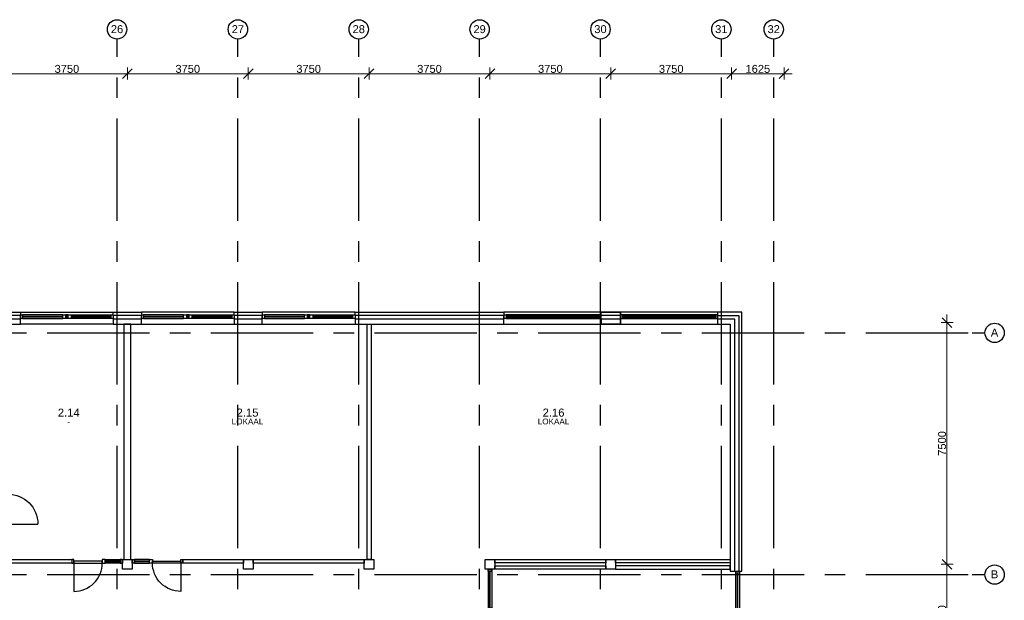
# Model space of a CAD drawing. Header units: millimetres. Extents: x -5940 to 121280, y -35718 to 26615.
# Tile 23 of 23: x 90730 to 121280, y 8604 to 26615. Entities that reach past the tile are written whole.
import ezdxf

# ---------------------------------------------------------------- set-up
doc = ezdxf.new("R2010")
doc.units = ezdxf.units.MM
doc.header["$LTSCALE"] = 100
doc.linetypes.add('CENTER', pattern=[50.8, 31.75, -6.35, 6.35, -6.35])
for name, color, linetype in [('AL------_MAATVOERING', 2, 'Continuous'), ('AL21----_BUITENWAND', 3, 'Continuous'), ('AL22----_BINNENWAND', 2, 'Continuous'), ('AL28----_CONSTRUCTIES', 4, 'Continuous'), ('AL31----_BUITENKOZIJN', 1, 'Continuous'), ('AL32----_BINNENKOZIJN', 1, 'Continuous'), ('BL$7----_STRAMIEN', 8, 'Continuous'), ('BL$8----_RUIMTEBENAMING', 2, 'Continuous'), ('BL$8----_RUIMTENUMMER', 2, 'Continuous')]:
    doc.layers.add(name, color=color, linetype=linetype)
doc.styles.add('Arial_1', font='arial.ttf', dxfattribs={"height": 245.883234})
doc.styles.get("Standard").update_dxf_attribs({"font": 'arial.ttf'})
doc.dimstyles.new('2_5mm_stramien', dxfattribs={"dimscale": 304.8, "dimtxt": 250, "dimasz": 0.984252, "dimexe": 0.656168, "dimexo": 0.0625, "dimgap": 0.082021, "dimtad": 1, "dimdec": 0, "dimzin": 0, "dimdsep": 46, "dimtxsty": 'Arial_1', "dimblk1": 'OBLIQUE', "dimblk2": 'OBLIQUE', "dimsah": 1, "dimcen": 0.09, "dimdle": 0.82021, "dimazin": 0, "dimtfac": 1, "dimtdec": 4, "dimtix": 1, "dimtmove": 0, "dimatfit": 3, "dimfxl": 0.656168, "dimfxlon": 1, "dimtvp": 1, "dimtolj": 1, "dimtzin": 0, "dimlwd": 13, "dimlwe": 13, "dimarcsym": 2})

# ---------------------------------------------------------------- blocks, each defined once
blk = doc.blocks.new('Grid - r_3_0mm-7309776-_--_102 2e verdieping')
at = {"color": 0, "linetype": 'ByBlock', "lineweight": -2}
blk.add_circle((0, 0), 3, dxfattribs=at)
blk = doc.blocks.new('_Oblique')
at = {"color": 0, "linetype": 'ByBlock', "lineweight": -2}
blk.add_line((-0.5, -0.5), (0.5, 0.5), dxfattribs=at)
blk = doc.blocks.new('*D131')
at = {"layer": 'AL------_MAATVOERING', "color": 0, "lineweight": 13, "transparency": 16777216}
for p, q in [((90320, 24756), (90320, 25137)), ((94070, 24756), (94070, 25137)), ((90070, 24937), (94320, 24937))]:
    blk.add_line(p, q, dxfattribs=at)
at = {"layer": 'Defpoints', "color": 0, "transparency": 16777216}
for p in [(94070, 24937), (90320, 24737), (94070, 24737)]:
    blk.add_point(p, dxfattribs=at)
at = {"layer": 'AL------_MAATVOERING', "color": 0, "lineweight": 13, "transparency": 16777216, "xscale": 300, "yscale": 300, "zscale": 300, "rotation": 180}
blk.add_blockref('_Oblique', (90320, 24937), dxfattribs=at)
at = {"layer": 'AL------_MAATVOERING', "color": 0, "lineweight": 13, "transparency": 16777216, "xscale": 300, "yscale": 300, "zscale": 300}
blk.add_blockref('_Oblique', (94070, 24937), dxfattribs=at)
at = {"layer": 'AL------_MAATVOERING', "color": 0, "transparency": 16777216, "insert": (92195, 25088), "char_height": 245.9, "width": 904.62, "attachment_point": 5, "style": 'Arial_1'}
blk.add_mtext('\\A1;3750', dxfattribs=at)
blk = doc.blocks.new('*D132')
at = {"layer": 'AL------_MAATVOERING', "color": 0, "lineweight": 13, "transparency": 16777216}
for p, q in [((94070, 24756), (94070, 25137)), ((97820, 24756), (97820, 25137)), ((93820, 24937), (98070, 24937))]:
    blk.add_line(p, q, dxfattribs=at)
at = {"layer": 'Defpoints', "color": 0, "transparency": 16777216}
for p in [(97820, 24937), (94070, 24737), (97820, 24737)]:
    blk.add_point(p, dxfattribs=at)
at = {"layer": 'AL------_MAATVOERING', "color": 0, "lineweight": 13, "transparency": 16777216, "xscale": 300, "yscale": 300, "zscale": 300, "rotation": 180}
blk.add_blockref('_Oblique', (94070, 24937), dxfattribs=at)
at = {"layer": 'AL------_MAATVOERING', "color": 0, "lineweight": 13, "transparency": 16777216, "xscale": 300, "yscale": 300, "zscale": 300}
blk.add_blockref('_Oblique', (97820, 24937), dxfattribs=at)
at = {"layer": 'AL------_MAATVOERING', "color": 0, "transparency": 16777216, "insert": (95945, 25088), "char_height": 245.9, "width": 904.62, "attachment_point": 5, "style": 'Arial_1'}
blk.add_mtext('\\A1;3750', dxfattribs=at)
blk = doc.blocks.new('*D133')
at = {"layer": 'AL------_MAATVOERING', "color": 0, "lineweight": 13, "transparency": 16777216}
for p, q in [((97820, 24756), (97820, 25137)), ((101570, 24756), (101570, 25137)), ((97570, 24937), (101820, 24937))]:
    blk.add_line(p, q, dxfattribs=at)
at = {"layer": 'Defpoints', "color": 0, "transparency": 16777216}
for p in [(101570, 24937), (97820, 24737), (101570, 24737)]:
    blk.add_point(p, dxfattribs=at)
at = {"layer": 'AL------_MAATVOERING', "color": 0, "lineweight": 13, "transparency": 16777216, "xscale": 300, "yscale": 300, "zscale": 300, "rotation": 180}
blk.add_blockref('_Oblique', (97820, 24937), dxfattribs=at)
at = {"layer": 'AL------_MAATVOERING', "color": 0, "lineweight": 13, "transparency": 16777216, "xscale": 300, "yscale": 300, "zscale": 300}
blk.add_blockref('_Oblique', (101570, 24937), dxfattribs=at)
at = {"layer": 'AL------_MAATVOERING', "color": 0, "transparency": 16777216, "insert": (99695, 25088), "char_height": 245.9, "width": 904.62, "attachment_point": 5, "style": 'Arial_1'}
blk.add_mtext('\\A1;3750', dxfattribs=at)
blk = doc.blocks.new('*D134')
at = {"layer": 'AL------_MAATVOERING', "color": 0, "lineweight": 13, "transparency": 16777216}
for p, q in [((101570, 24756), (101570, 25137)), ((105320, 24756), (105320, 25137)), ((101320, 24937), (105570, 24937))]:
    blk.add_line(p, q, dxfattribs=at)
at = {"layer": 'Defpoints', "color": 0, "transparency": 16777216}
for p in [(105320, 24937), (101570, 24737), (105320, 24737)]:
    blk.add_point(p, dxfattribs=at)
at = {"layer": 'AL------_MAATVOERING', "color": 0, "lineweight": 13, "transparency": 16777216, "xscale": 300, "yscale": 300, "zscale": 300, "rotation": 180}
blk.add_blockref('_Oblique', (101570, 24937), dxfattribs=at)
at = {"layer": 'AL------_MAATVOERING', "color": 0, "lineweight": 13, "transparency": 16777216, "xscale": 300, "yscale": 300, "zscale": 300}
blk.add_blockref('_Oblique', (105320, 24937), dxfattribs=at)
at = {"layer": 'AL------_MAATVOERING', "color": 0, "transparency": 16777216, "insert": (103445, 25088), "char_height": 245.9, "width": 904.62, "attachment_point": 5, "style": 'Arial_1'}
blk.add_mtext('\\A1;3750', dxfattribs=at)
blk = doc.blocks.new('*D135')
at = {"layer": 'AL------_MAATVOERING', "color": 0, "lineweight": 13, "transparency": 16777216}
for p, q in [((105320, 24756), (105320, 25137)), ((109070, 24756), (109070, 25137)), ((105070, 24937), (109320, 24937))]:
    blk.add_line(p, q, dxfattribs=at)
at = {"layer": 'Defpoints', "color": 0, "transparency": 16777216}
for p in [(109070, 24937), (105320, 24737), (109070, 24737)]:
    blk.add_point(p, dxfattribs=at)
at = {"layer": 'AL------_MAATVOERING', "color": 0, "lineweight": 13, "transparency": 16777216, "xscale": 300, "yscale": 300, "zscale": 300, "rotation": 180}
blk.add_blockref('_Oblique', (105320, 24937), dxfattribs=at)
at = {"layer": 'AL------_MAATVOERING', "color": 0, "lineweight": 13, "transparency": 16777216, "xscale": 300, "yscale": 300, "zscale": 300}
blk.add_blockref('_Oblique', (109070, 24937), dxfattribs=at)
at = {"layer": 'AL------_MAATVOERING', "color": 0, "transparency": 16777216, "insert": (107195, 25088), "char_height": 245.9, "width": 904.62, "attachment_point": 5, "style": 'Arial_1'}
blk.add_mtext('\\A1;3750', dxfattribs=at)
blk = doc.blocks.new('*D136')
at = {"layer": 'AL------_MAATVOERING', "color": 0, "lineweight": 13, "transparency": 16777216}
for p, q in [((109070, 24756), (109070, 25137)), ((112820, 24756), (112820, 25137)), ((108820, 24937), (113070, 24937))]:
    blk.add_line(p, q, dxfattribs=at)
at = {"layer": 'Defpoints', "color": 0, "transparency": 16777216}
for p in [(112820, 24937), (109070, 24737), (112820, 24737)]:
    blk.add_point(p, dxfattribs=at)
at = {"layer": 'AL------_MAATVOERING', "color": 0, "lineweight": 13, "transparency": 16777216, "xscale": 300, "yscale": 300, "zscale": 300, "rotation": 180}
blk.add_blockref('_Oblique', (109070, 24937), dxfattribs=at)
at = {"layer": 'AL------_MAATVOERING', "color": 0, "lineweight": 13, "transparency": 16777216, "xscale": 300, "yscale": 300, "zscale": 300}
blk.add_blockref('_Oblique', (112820, 24937), dxfattribs=at)
at = {"layer": 'AL------_MAATVOERING', "color": 0, "transparency": 16777216, "insert": (110945, 25088), "char_height": 245.9, "width": 904.62, "attachment_point": 5, "style": 'Arial_1'}
blk.add_mtext('\\A1;3750', dxfattribs=at)
blk = doc.blocks.new('*D137')
at = {"layer": 'AL------_MAATVOERING', "color": 0, "lineweight": 13, "transparency": 16777216}
for p, q in [((112820, 24756), (112820, 25137)), ((114445, 24756), (114445, 25137)), ((112570, 24937), (114695, 24937))]:
    blk.add_line(p, q, dxfattribs=at)
at = {"layer": 'Defpoints', "color": 0, "transparency": 16777216}
for p in [(114445, 24937), (112820, 24737), (114445, 24737)]:
    blk.add_point(p, dxfattribs=at)
at = {"layer": 'AL------_MAATVOERING', "color": 0, "lineweight": 13, "transparency": 16777216, "xscale": 300, "yscale": 300, "zscale": 300, "rotation": 180}
blk.add_blockref('_Oblique', (112820, 24937), dxfattribs=at)
at = {"layer": 'AL------_MAATVOERING', "color": 0, "lineweight": 13, "transparency": 16777216, "xscale": 300, "yscale": 300, "zscale": 300}
blk.add_blockref('_Oblique', (114445, 24937), dxfattribs=at)
at = {"layer": 'AL------_MAATVOERING', "color": 0, "transparency": 16777216, "insert": (113633, 25088), "char_height": 245.9, "width": 904.62, "attachment_point": 5, "style": 'Arial_1'}
blk.add_mtext('\\A1;1625', dxfattribs=at)
blk = doc.blocks.new('*D141')
at = {"layer": 'AL------_MAATVOERING', "color": 0, "lineweight": 13, "transparency": 16777216}
for p, q in [((119498, 17470), (119498, 9470)), ((119317, 17220), (119698, 17220)), ((119317, 9720), (119698, 9720))]:
    blk.add_line(p, q, dxfattribs=at)
at = {"layer": 'Defpoints', "color": 0, "transparency": 16777216}
for p in [(119298, 17220), (119298, 9720), (119498, 9720)]:
    blk.add_point(p, dxfattribs=at)
at = {"layer": 'AL------_MAATVOERING', "color": 0, "lineweight": 13, "transparency": 16777216, "xscale": 300, "yscale": 300, "zscale": 300}
for p, rotation in [((119498, 17220), 90), ((119498, 9720), 270)]:
    blk.add_blockref('_Oblique', p, dxfattribs=dict(at, rotation=rotation))
at = {"layer": 'AL------_MAATVOERING', "color": 0, "transparency": 16777216, "insert": (119348, 13470), "char_height": 245.9, "width": 904.62, "attachment_point": 5, "rotation": 90, "style": 'Arial_1'}
blk.add_mtext('\\A1;7500', dxfattribs=at)
blk = doc.blocks.new('*D142')
at = {"layer": 'AL------_MAATVOERING', "color": 0, "lineweight": 13, "transparency": 16777216}
for p, q in [((119498, 9970), (119498, 6170)), ((119317, 9720), (119698, 9720)), ((119317, 6420), (119698, 6420))]:
    blk.add_line(p, q, dxfattribs=at)
at = {"layer": 'Defpoints', "color": 0, "transparency": 16777216}
for p in [(119298, 9720), (119298, 6420), (119498, 6420)]:
    blk.add_point(p, dxfattribs=at)
at = {"layer": 'AL------_MAATVOERING', "color": 0, "lineweight": 13, "transparency": 16777216, "xscale": 300, "yscale": 300, "zscale": 300}
for p, rotation in [((119498, 9720), 90), ((119498, 6420), 270)]:
    blk.add_blockref('_Oblique', p, dxfattribs=dict(at, rotation=rotation))
at = {"layer": 'AL------_MAATVOERING', "color": 0, "transparency": 16777216, "insert": (119348, 8070), "char_height": 245.9, "width": 904.62, "attachment_point": 5, "rotation": 90, "style": 'Arial_1'}
blk.add_mtext('\\A1;3300', dxfattribs=at)
blk = doc.blocks.new('Kozijn 1')
at = {"layer": 'AL31----_BUITENKOZIJN'}
for points in [[(0, 2880), (114, 2880), (114, 2813), (0, 2813)], [(0, 1570), (114, 1570), (114, 1482), (0, 1482)], [(0, 1399), (114, 1399), (114, 1311), (0, 1311)], [(0, 67), (114, 67), (114, 0), (0, 0)]]:
    blk.add_lwpolyline(points, close=True, dxfattribs=at)
for points in [[(0, 1570), (0, 2813)], [(45, 2813), (45, 1570)], [(69, 1570), (69, 2813)], [(114, 2813), (114, 1570)], [(0, 1482), (0, 1399)], [(0, 1311), (0, 67)], [(45, 1482), (45, 1399)], [(45, 67), (45, 1311)], [(69, 1482), (69, 1399)], [(69, 1311), (69, 67)], [(114, 1482), (114, 1399)], [(114, 67), (114, 1311)]]:
    blk.add_lwpolyline(points, dxfattribs=at)
blk = doc.blocks.new('Binnenkozijn 2')
at = {"layer": 'AL32----_BINNENKOZIJN'}
for points in [[(67, 114), (67, 991)], [(1502, 114), (1035, 114)], [(1035, 69), (1502, 69)], [(1502, 45), (1035, 45)], [(1035, 0), (1502, 0)]]:
    blk.add_lwpolyline(points, dxfattribs=at)
blk.add_lwpolyline([(67, 991, -0.414214), (947, 111)], format="xyb", dxfattribs=at)
for points in [[(0, 114), (67, 114), (67, 0), (0, 0)], [(67, 111), (947, 111), (947, 57), (67, 57)], [(947, 114), (1035, 114), (1035, 0), (947, 0)], [(1502, 114), (1569, 114), (1569, 0), (1502, 0)]]:
    blk.add_lwpolyline(points, close=True, dxfattribs=at)
blk = doc.blocks.new('Binnenkozijn 9')
at = {"layer": 'AL32----_BINNENKOZIJN'}
for points in [[(-114, 3000), (0, 3000), (0, 2933), (-114, 2933)], [(-69, 2933), (-114, 2933), (-114, 1790), (-69, 1790)], [(0, 1790), (-45, 1790), (-45, 2933), (0, 2933)], [(0, 1702), (-114, 1702), (-114, 1790), (0, 1790)], [(-57, 822), (-3, 822), (-2, 1702), (-57, 1702)], [(-114, 822), (0, 822), (0, 734), (-114, 734)], [(-69, 67), (-114, 67), (-114, 734), (-69, 734)], [(0, 734), (-45, 734), (-45, 67), (0, 67)], [(-114, 0), (0, 0), (0, 67), (-114, 67)]]:
    blk.add_lwpolyline(points, close=True, dxfattribs=at)
blk.add_lwpolyline([(-3, 1702), (877, 1702)], dxfattribs=at)
blk.add_lwpolyline([(877, 1702, -0.414215), (-3, 822)], format="xyb", dxfattribs=at)
blk = doc.blocks.new('Binnenkozijn 1b')
at = {"color": 0, "linetype": 'ByBlock', "lineweight": -2}
for p, q in [((-465, 41), (-465, 968)), ((-500, 33), (-500, 41)), ((-498, 33), (-500, 33)), ((-498, 43), (-467, 43)), ((-498, 39), (-498, 33)), ((-469, 41), (-496, 41)), ((-467, 0), (-467, 39)), ((-465, 41), (-465, 0)), ((-465, 38), (465, 38)), ((465, 0), (-465, 0)), ((465, 0), (465, 41)), ((467, 43), (498, 43)), ((467, 39), (467, 0)), ((496, 41), (469, 41)), ((498, 33), (498, 39)), ((500, 33), (498, 33)), ((500, 41), (500, 33)), ((-500, -67), (-498, -67)), ((-500, -75), (-500, -67)), ((-498, -67), (-498, -73)), ((-452, -77), (-498, -77)), ((-496, -75), (-454, -75)), ((-463, -2), (-452, -2)), ((-454, -4), (-463, -4)), ((-452, -73), (-452, -6)), ((-450, -4), (-450, -75)), ((450, -75), (450, -4)), ((452, -2), (463, -2)), ((452, -6), (452, -73)), ((498, -77), (452, -77)), ((463, -4), (454, -4)), ((454, -75), (496, -75)), ((498, -73), (498, -67)), ((498, -67), (500, -67)), ((500, -67), (500, -75))]:
    blk.add_line(p, q, dxfattribs=at)
at = {"color": 0, "linetype": 'ByBlock', "lineweight": -2, "flags": 128}
for points in [[(-500, 41), (-500, 41), (-500, 42), (-500, 42), (-499, 43), (-499, 43), (-498, 43), (-498, 43)], [(-496, 41), (-496, 41), (-497, 41), (-497, 41), (-498, 40), (-498, 40), (-498, 39), (-498, 39)], [(-469, 41), (-469, 41), (-468, 41), (-468, 41), (-467, 40), (-467, 40), (-467, 39), (-467, 39)], [(-467, 43), (-467, 43), (-466, 43), (-466, 43), (-465, 42), (-465, 42), (-465, 41), (-465, 41)], [(-463, -4), (-464, -4), (-465, -4), (-465, -3), (-466, -2), (-467, -2), (-467, -1), (-467, 0)], [(-465, 0), (-465, 0), (-465, -1), (-465, -1), (-464, -2), (-464, -2), (-463, -2), (-463, -2)], [(463, -2), (463, -2), (464, -2), (464, -2), (465, -1), (465, -1), (465, 0), (465, 0)], [(467, 0), (467, -1), (467, -2), (466, -2), (465, -3), (465, -4), (464, -4), (463, -4)], [(465, 41), (465, 41), (465, 42), (465, 42), (466, 43), (466, 43), (467, 43), (467, 43)], [(467, 39), (467, 39), (467, 40), (467, 40), (468, 41), (468, 41), (469, 41), (469, 41)], [(498, 39), (498, 39), (498, 40), (498, 40), (497, 41), (497, 41), (496, 41), (496, 41)], [(498, 43), (498, 43), (499, 43), (499, 43), (500, 42), (500, 42), (500, 41), (500, 41)], [(-498, -77), (-498, -77), (-499, -77), (-499, -77), (-500, -76), (-500, -76), (-500, -75), (-500, -75)], [(-498, -73), (-498, -73), (-498, -74), (-498, -74), (-497, -75), (-497, -75), (-496, -75), (-496, -75)], [(-452, -6), (-452, -6), (-452, -5), (-452, -5), (-453, -4), (-453, -4), (-454, -4), (-454, -4)], [(-454, -75), (-454, -75), (-453, -75), (-453, -75), (-452, -74), (-452, -74), (-452, -73), (-452, -73)], [(-452, -2), (-452, -2), (-451, -2), (-451, -2), (-450, -3), (-450, -3), (-450, -4), (-450, -4)], [(-450, -75), (-450, -75), (-450, -76), (-450, -76), (-451, -77), (-451, -77), (-452, -77), (-452, -77)], [(450, -4), (450, -4), (450, -3), (450, -3), (451, -2), (451, -2), (452, -2), (452, -2)], [(452, -77), (452, -77), (451, -77), (451, -77), (450, -76), (450, -76), (450, -75), (450, -75)], [(454, -4), (454, -4), (453, -4), (453, -4), (452, -5), (452, -5), (452, -6), (452, -6)], [(452, -73), (452, -73), (452, -74), (452, -74), (453, -75), (453, -75), (454, -75), (454, -75)], [(496, -75), (496, -75), (497, -75), (497, -75), (498, -74), (498, -74), (498, -73), (498, -73)], [(500, -75), (500, -75), (500, -76), (500, -76), (499, -77), (499, -77), (498, -77), (498, -77)]]:
    blk.add_lwpolyline(points, dxfattribs=at)
at = {"color": 0, "linetype": 'ByBlock', "lineweight": -2}
blk.add_arc((-465, 38), 930, 0, 90, dxfattribs=at)

msp = doc.modelspace()

# ---------------------------------------------------------------- linework, layer by layer
for p, q in [((108770, 17170), (108770, 17540)), ((109370, 17170), (109370, 17540))]:
    msp.add_line(p, q)
at = {"layer": 'AL21----_BUITENWAND'}
for points in [[(89885, 17540), (90755, 17540), (90755, 17440), (89885, 17440)], [(93635, 17540), (94505, 17540), (94505, 17440), (93635, 17440)], [(97385, 17540), (98255, 17540), (98255, 17440), (97385, 17440)], [(101135, 17540), (105755, 17540), (105755, 17440), (101135, 17440)], [(108770, 17540), (109370, 17540), (109370, 17170), (108770, 17170)], [(108770, 17540), (109370, 17540), (109370, 17440), (108770, 17440)], [(112385, 17440), (113040, 17440), (113040, 9510), (113140, 9510), (113140, 17540), (112385, 17540)], [(90755, 17320), (89885, 17320), (89885, 17170), (90755, 17170)], [(94505, 17320), (93635, 17320), (93635, 17170), (94505, 17170)], [(98255, 17320), (97385, 17320), (97385, 17170), (98255, 17170)], [(105755, 17320), (101135, 17320), (101135, 17170), (105755, 17170)], [(108770, 17170), (109370, 17170), (109370, 17320), (108770, 17320)], [(112385, 17170), (112770, 17170), (112770, 9510), (112920, 9510), (112920, 17320), (112385, 17320)]]:
    msp.add_lwpolyline(points, close=True, dxfattribs=at)
for points in [[(90755, 17540), (93635, 17540)], [(90755, 17440), (90755, 17320)], [(93635, 17440), (93635, 17320)], [(97385, 17540), (94505, 17540)], [(94505, 17440), (94505, 17320)], [(97385, 17440), (97385, 17320)], [(101135, 17540), (98255, 17540)], [(98255, 17440), (98255, 17320)], [(101135, 17440), (101135, 17320)], [(112385, 17540), (105755, 17540)], [(105755, 17440), (105755, 17320)], [(112385, 17440), (112385, 17320)], [(93635, 17170), (90755, 17170)], [(94505, 17170), (97385, 17170)], [(98255, 17170), (101135, 17170)], [(105755, 17170), (112385, 17170)], [(112920, 9510), (113040, 9510)]]:
    msp.add_lwpolyline(points, dxfattribs=at)
at = {"layer": 'AL22----_BINNENWAND'}
for points in [[(93963, 9870), (94177, 9870), (94177, 17170), (93963, 17170)], [(101632.5, 9870), (101507.5, 9870), (101507.5, 17170), (101632.5, 17170)], [(90470, 9870), (92344, 9870), (92344, 9756), (90470, 9756)], [(93913, 9870), (93920, 9870), (93920, 9756), (93913, 9756)], [(94220, 9870), (94227, 9870), (94227, 9756.09969), (94220, 9756.09969)], [(97670, 9756.09969), (95796, 9756.09969), (95796, 9870.09969), (97670, 9870.09969)], [(97970, 9870), (101420, 9870), (101420, 9756), (97970, 9756)], [(105470, 9870), (108920, 9870), (108920, 9770), (105470, 9770.08659)], [(112770, 9770), (109220, 9770), (109220, 9870), (112770, 9870)], [(105470, 9670), (108920, 9670), (108920, 9570), (105470, 9570)], [(109220, 9570), (112770, 9570), (112770, 9670), (109220, 9670)]]:
    msp.add_lwpolyline(points, close=True, dxfattribs=at)
at = {"layer": 'AL28----_CONSTRUCTIES'}
for points in [[(93920, 9870), (94220, 9870), (94220, 9570), (93920, 9570)], [(97670, 9870), (97970, 9870), (97970, 9570), (97670, 9570)], [(101420, 9870), (101720, 9870), (101720, 9570), (101420, 9570)], [(105170, 9870), (105470, 9870), (105470, 9570), (105170, 9570)], [(108920, 9870), (109220, 9870), (109220, 9570), (108920, 9570)]]:
    msp.add_lwpolyline(points, close=True, dxfattribs=at)
at = {"layer": 'AL31----_BUITENKOZIJN'}
for points in [[(105755, 17460), (105822, 17460), (105822, 17346), (105755, 17346)], [(109437, 17460), (109370, 17460), (109370, 17346), (109437, 17346)], [(112385, 17460), (112318, 17460), (112318, 17346), (112385, 17346)]]:
    msp.add_lwpolyline(points, close=True, dxfattribs=at)
for points in [[(108770, 17460), (105822, 17460)], [(108770, 17415), (105822, 17415)], [(112318, 17460), (109370, 17460)], [(112318, 17415), (109437, 17415)], [(105822, 17391), (108770, 17391)], [(105822, 17346), (108770, 17346)], [(109370, 17346), (112318, 17346)], [(109437, 17391), (112318, 17391)]]:
    msp.add_lwpolyline(points, dxfattribs=at)
at = {"layer": 'BL$7----_STRAMIEN', "linetype": 'CENTER'}
for p, q in [((93750, 25615.16457), (93750, 26015.16457)), ((97500, 25615.16457), (97500, 26015.16457)), ((101250, 25615.16457), (101250, 26015.16457)), ((105000, 25615.16457), (105000, 26015.16457)), ((108750, 25615.16457), (108750, 26015.16457)), ((112500, 25615.16457), (112500, 26015.16457)), ((114125, 25615.16457), (114125, 26015.16457)), ((93750, -25341.88847), (93750, 25615.16457)), ((97500, -25341.88847), (97500, 25615.16457)), ((101250, -25341.88847), (101250, 25615.16457)), ((105000, -25341.88847), (105000, 25615.16457)), ((108750, -25341.88847), (108750, 25615.16457)), ((112500, -25341.88847), (112500, 25615.16457)), ((114125, -25341.88847), (114125, 25615.16457)), ((-4940.29523, 16900), (120279.62784, 16900)), ((120279.62784, 16900), (120679.62784, 16900)), ((-4940.29523, 9400), (120279.62784, 9400)), ((120279.62784, 9400), (120679.62784, 9400))]:
    msp.add_line(p, q, dxfattribs=at)

# ---------------------------------------------------------------- block references
at = {"layer": 'AL31----_BUITENKOZIJN', "rotation": 270}
for p in [(90755, 17460), (94505, 17460), (98255, 17460)]:
    msp.add_blockref('Kozijn 1', p, dxfattribs=at)
at = {"layer": 'AL31----_BUITENKOZIJN'}
msp.add_blockref('Kozijn 1', (112946.04074, 6630.00005), dxfattribs=at)
at = {"layer": 'AL32----_BINNENKOZIJN', "xscale": -1}
for name, p, rotation in [('Binnenkozijn 1b', (90324.5, 11433.97966), 270), ('Binnenkozijn 2', (92344, 9870), 180)]:
    msp.add_blockref(name, p, dxfattribs=dict(at, rotation=rotation))
at = {"layer": 'AL32----_BINNENKOZIJN', "rotation": 180}
msp.add_blockref('Binnenkozijn 2', (95796, 9870), dxfattribs=at)
at = {"layer": 'AL32----_BINNENKOZIJN'}
msp.add_blockref('Binnenkozijn 9', (105377, 6570.03808), dxfattribs=at)
at = {"layer": 'BL$7----_STRAMIEN', "xscale": 99.99999999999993, "yscale": 99.99999999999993, "zscale": 99.99999999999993}
for p in [(93750, 26315.16457), (97500, 26315.16457), (101250, 26315.16457), (105000, 26315.16457), (108750, 26315.16457), (112500, 26315.16457), (114125, 26315.16457)]:
    msp.add_blockref('Grid - r_3_0mm-7309776-_--_102 2e verdieping', p, dxfattribs=at)
at = {"layer": 'BL$7----_STRAMIEN', "xscale": 99.99999999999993, "yscale": 99.99999999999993, "zscale": 99.99999999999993, "rotation": 269.9999999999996}
for p in [(120979.62784, 16900), (120979.62784, 9400)]:
    msp.add_blockref('Grid - r_3_0mm-7309776-_--_102 2e verdieping', p, dxfattribs=at)

# ---------------------------------------------------------------- texts
at = {"layer": 'BL$7----_STRAMIEN', "lineweight": 9, "attachment_point": 2, "line_spacing_factor": 0.938532, "style": 'Arial_1'}
for s, insert, char_height, width in [('26', (93749.87793, 26445.00675), 245.883234, 456), ('27', (97499.87793, 26445.00675), 245.883234, 456), ('28', (101249.87793, 26445.00675), 245.883234, 456), ('29', (104999.87793, 26445.00675), 245.883234, 456), ('30', (108749.87793, 26445.00675), 245.883234, 456), ('31', (112499.87793, 26445.00675), 245.883234, 456), ('32', (114124.87793, 26445.00675), 245.883234, 456), ('A', (120977.04832, 17032.54376), 245.88323, 273), ('B', (120977.04832, 9532.54376), 245.88323, 273)]:
    msp.add_mtext(s, dxfattribs=dict(at, insert=insert, char_height=char_height, width=width))
at = {"layer": 'BL$8----_RUIMTEBENAMING', "color": 1, "char_height": 180, "attachment_point": 5}
for s, insert in [('-', (92252.97993, 14149.96536)), ('LOKAAL', (97798.52821, 14149.96536)), ('LOKAAL', (107293.37156, 14149.96536))]:
    msp.add_mtext_dynamic_manual_height_columns(s, width=0.6141492, gutter_width=1, heights=[0.0399], dxfattribs=dict(at, insert=insert))
at = {"layer": 'BL$8----_RUIMTENUMMER', "color": 2, "char_height": 250, "attachment_point": 5}
for s, insert in [('2.14', (92252.97993, 14424.96536)), ('2.15', (97798.52821, 14424.96536)), ('2.16', (107293.37156, 14424.96536))]:
    msp.add_mtext_dynamic_manual_height_columns(s, width=0.6141492, gutter_width=1, heights=[0.0399], dxfattribs=dict(at, insert=insert))

# ---------------------------------------------------------------- dimensions: what is measured, and where the dimension line sits
at = {"layer": 'AL------_MAATVOERING'}
for base, p1, p2, override, picture, middle in [((94070, 24937.41077), (90320, 24737.41077), (94070, 24737.41077), {"dimpost": '<>', "dimfxl": 3750}, '*D131', (92195, 25088.03597)), ((97820, 24937.41077), (94070, 24737.41077), (97820, 24737.41077), {"dimpost": '<>', "dimfxl": 3750}, '*D132', (95945, 25088.03597)), ((101570, 24937.41077), (97820, 24737.41077), (101570, 24737.41077), {"dimpost": '<>', "dimfxl": 3750}, '*D133', (99695, 25088.03597)), ((105320, 24937.41077), (101570, 24737.41077), (105320, 24737.41077), {"dimpost": '<>', "dimfxl": 3750}, '*D134', (103445, 25088.03597)), ((109070, 24937.41077), (105320, 24737.41077), (109070, 24737.41077), {"dimpost": '<>', "dimfxl": 3750}, '*D135', (107195, 25088.03597)), ((112820, 24937.41077), (109070, 24737.41077), (112820, 24737.41077), {"dimpost": '<>', "dimfxl": 3750}, '*D136', (110945, 25088.03597)), ((114445, 24937.41077), (112820, 24737.41077), (114445, 24737.41077), {"dimpost": '<>', "dimfxl": 1625}, '*D137', (113632.5, 25087.95211))]:
    dim = msp.add_linear_dim(base=base, p1=p1, p2=p2, dimstyle='2_5mm_stramien', override=override, dxfattribs=at)
    dim.commit()
    dim.dimension.update_dxf_attribs({"geometry": picture, "text_midpoint": middle})
for base, p1, p2, override, picture, middle in [((119498.44839, 9720), (119298.44839, 17220), (119298.44839, 9720), {"dimpost": '<>', "dimfxl": 7500}, '*D141', (119347.90705, 13470)), ((119498.44839, 6420), (119298.44839, 9720), (119298.44839, 6420), {"dimpost": '<>', "dimfxl": 3300}, '*D142', (119347.82319, 8070))]:
    dim = msp.add_linear_dim(base=base, p1=p1, p2=p2, angle=90, dimstyle='2_5mm_stramien', override=override, dxfattribs=at)
    dim.commit()
    dim.dimension.update_dxf_attribs({"geometry": picture, "text_midpoint": middle})

doc.saveas('drawing.dxf')
